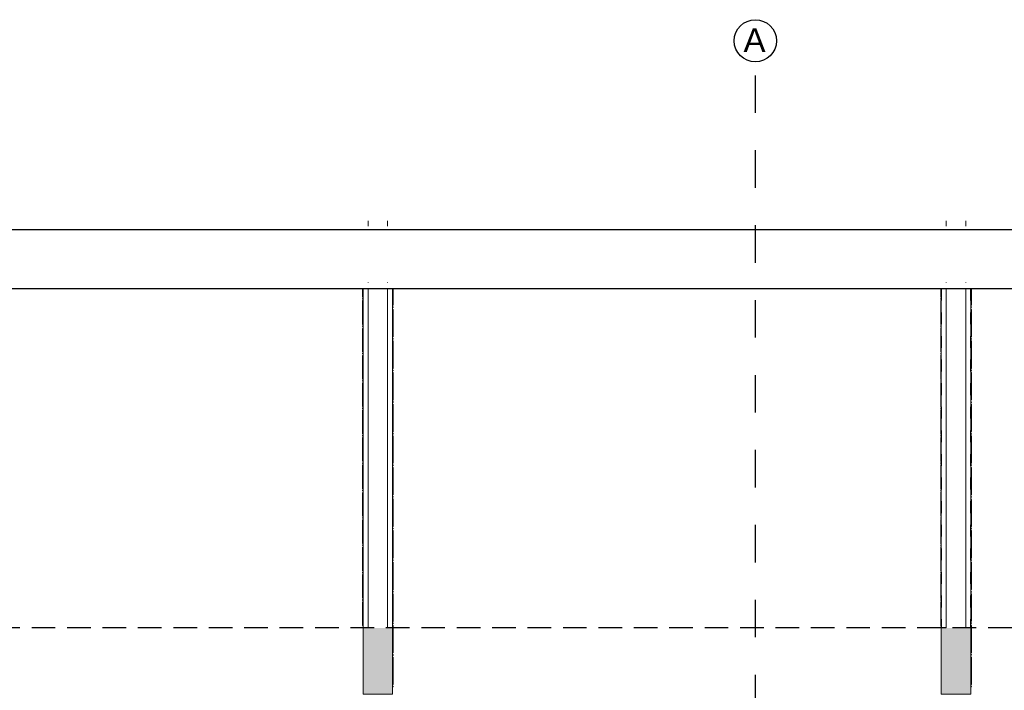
# Model space of a CAD drawing. Header units: metres. Extents: x -18231 to -17951, y 15132 to 15402.
# Tile 109 of 144: x -18131.1 to -18122.76, y 15328.74 to 15334.43. Entities that reach past the tile are written whole.
import ezdxf

# ---------------------------------------------------------------- set-up
doc = ezdxf.new("R2010")
doc.units = ezdxf.units.M
for name, pattern in [('Oculto', [7.14375, 4.7625, -2.38125]), ('Trazo', [6.35, 3.175, -3.175]), ('Trazo pequeño', [3, 2, -1])]:
    doc.linetypes.add(name, pattern=pattern)
doc.layers.get('0').update_dxf_attribs({"color": 1})
for name, color, linetype in [('ABERTURAS', 1, 'Continuous'), ('COTAS', 1, 'Continuous'), ('PROYECTADAS', 2, 'Continuous'), ('TEXTOS', 1, 'Continuous')]:
    doc.layers.add(name, color=color, linetype=linetype)
doc.layers.add('S-BEAM', color=12, linetype='Continuous', lineweight=18)
doc.layers.add('S-COLS', color=52, linetype='Continuous', lineweight=18)
doc.styles.add('Romans', font='arial.ttf', dxfattribs={"height": 0.2})
doc.dimstyles.get("Standard").update_dxf_attribs({"dimtxt": 0.2, "dimasz": 0.18, "dimexe": 0.18, "dimexo": 0.0625, "dimgap": 0.09, "dimtad": 0, "dimzin": 0, "dimdsep": 46, "dimtxsty": 'Romans', "dimblk": 'OBLIQUE', "dimcen": 0.09, "dimse1": 1, "dimse2": 1, "dimadec": 0, "dimazin": 0, "dimtfac": 1, "dimtofl": 0, "dimtmove": 2, "dimatfit": 2, "dimldrblk": 'OBLIQUE', "dimfxl": 1, "dimtolj": 1, "dimtzin": 0, "dimarcsym": 0})

# ---------------------------------------------------------------- blocks, each defined once
blk = doc.blocks.new('Pilar rectangular hormigón - 250 x 560 mm 2-475783-Nivel 1')
at = {"layer": 'S-COLS'}
for p, q in [((125, 280), (-125, 280)), ((-125, 280), (-125, -280)), ((125, -280), (125, 280)), ((-125, -280), (-82.5, -280)), ((82.5, -280), (125, -280))]:
    blk.add_line(p, q, dxfattribs=at)
blk = doc.blocks.new('Calibre delgado-Ángulos - L140 x 40-484132-Nivel 1')
at = {"layer": 'S-BEAM'}
blk.add_line((-1493.2, 0), (1376.6, 0), dxfattribs=at)
at = {"layer": 'S-BEAM', "linetype": 'Oculto'}
blk.add_line((-1493.2, -1.6), (1376.6, -1.6), dxfattribs=at)
blk = doc.blocks.new('HSS-Tubo estructural redondo - HSS 0_01-474938-Nivel 1')
at = {"layer": 'S-BEAM'}
for radius, start, end in [(5, 90, 180), (5, 180, 270), (4, 90, 180), (4, 180, 270)]:
    blk.add_arc((-18703.2, -9134.5), radius, start, end, dxfattribs=at)
blk = doc.blocks.new('HSS-Tubo estructural redondo - HSS 0_01-476277-Nivel 1')
at = {"layer": 'S-BEAM'}
blk.add_line((-18708.2, -12429.3), (-18708.2, -12564.2), dxfattribs=at)
for major_axis, start_param, end_param in [((-5, 0), 4.712389, 6.283185), ((5, 0), 3.141593, 4.712389), ((4, 0), 1.570796, 3.141593), ((-4, 0), 0, 1.570796)]:
    blk.add_ellipse((-18703.2, -12429.3), major_axis=major_axis, ratio=0.881742, start_param=start_param, end_param=end_param, dxfattribs=at)
blk = doc.blocks.new('HSS-Tubo estructural redondo - HSS 0_01-V67-Nivel 1')
at = {"layer": 'S-BEAM'}
blk.add_line((-18708.2, -12161.8), (-18708.2, -12387.7), dxfattribs=at)
for centre, major_axis, start_param, end_param in [((-18703.2, -12161.8), (5, 0), 1.570796, 3.141593), ((-18703.2, -12387.7), (-5, 0), 4.712389, 6.283185), ((-18703.2, -12387.7), (5, 0), 3.141593, 4.712389), ((-18703.2, -12387.7), (4, 0), 1.570796, 3.141593), ((-18703.2, -12387.7), (-4, 0), 0, 1.570796)]:
    blk.add_ellipse(centre, major_axis=major_axis, ratio=0.881742, start_param=start_param, end_param=end_param, dxfattribs=at)
blk = doc.blocks.new('HSS-Tubo estructural redondo - HSS 0_01-V68-Nivel 1')
at = {"layer": 'S-BEAM'}
blk.add_line((-18708.2, -11894.3), (-18708.2, -12120.2), dxfattribs=at)
for centre, major_axis, start_param, end_param in [((-18703.2, -11894.3), (5, 0), 1.570796, 3.141593), ((-18703.2, -11894.3), (5, 0), 3.141593, 4.712389), ((-18703.2, -11894.3), (4, 0), 1.570796, 3.141593), ((-18703.2, -11894.3), (-4, 0), 0, 1.570796), ((-18703.2, -12120.2), (-5, 0), 0, 1.570796)]:
    blk.add_ellipse(centre, major_axis=major_axis, ratio=0.881742, start_param=start_param, end_param=end_param, dxfattribs=at)
blk = doc.blocks.new('Calibre delgado-Ángulos - L140 x 40-484133-Nivel 1')
at = {"layer": 'S-BEAM', "linetype": 'Oculto'}
blk.add_line((-1243.2, 1.6), (1622.5, 1.6), dxfattribs=at)
at = {"layer": 'S-BEAM'}
for p, q in [((1622.5, 0), (-1243.2, 0)), ((1622.5, 42.5), (1622.5, 0))]:
    blk.add_line(p, q, dxfattribs=at)
blk = doc.blocks.new('HSS-Tubo estructural redondo - HSS 0_01-475032-Nivel 1')
at = {"layer": 'S-BEAM'}
for radius, start, end in [(5, 0, 90), (4, 0, 90), (5, 270, 0), (4, 270, 0)]:
    blk.add_arc((-18453.2, -9134.5), radius, start, end, dxfattribs=at)
blk = doc.blocks.new('HSS-Tubo estructural redondo - HSS 0_01-V69-Nivel 1')
at = {"layer": 'S-BEAM'}
for radius, start, end in [(5, 128.57143, 180), (4, 0, 180), (5, 0, 90), (5, 270, 360), (4, 270, 0)]:
    blk.add_arc((-18453.2, -9698.5), radius, start, end, dxfattribs=at)
blk = doc.blocks.new('HSS-Tubo estructural redondo - HSS 0_01-479359-Nivel 1')
at = {"layer": 'S-BEAM'}
blk.add_line((-18448.2, -12564.2), (-18448.2, -12498), dxfattribs=at)
for major_axis, start_param, end_param in [((5, 0), 0, 1.570796), ((4, 0), 0, 1.570796), ((5, 0), 4.712389, 6.283185), ((4, 0), 4.712389, 6.283185)]:
    blk.add_ellipse((-18453.2, -12498), major_axis=major_axis, ratio=0.907256, start_param=start_param, end_param=end_param, dxfattribs=at)
blk = doc.blocks.new('HSS-Tubo estructural redondo - HSS 0_01-V70-Nivel 1')
at = {"layer": 'S-BEAM'}
blk.add_line((-18448.2, -12461.8), (-18448.2, -12266.3), dxfattribs=at)
for centre, major_axis, start_param, end_param in [((-18453.2, -12266.3), (-5, 0), 3.141593, 4.712389), ((-18453.2, -12461.8), (5, 0), 0, 1.570796), ((-18453.2, -12461.8), (4, 0), 0, 1.570796), ((-18453.2, -12461.8), (5, 0), 4.712389, 6.283185), ((-18453.2, -12461.8), (4, 0), 4.712389, 6.283185)]:
    blk.add_ellipse(centre, major_axis=major_axis, ratio=0.907256, start_param=start_param, end_param=end_param, dxfattribs=at)
blk = doc.blocks.new('HSS-Tubo estructural redondo - HSS 0_01-V71-Nivel 1')
at = {"layer": 'S-BEAM'}
blk.add_line((-18448.2, -12230), (-18448.2, -12034.5), dxfattribs=at)
for centre, major_axis, start_param, end_param in [((-18453.2, -12034.5), (5, 0), 0, 1.570796), ((-18453.2, -12034.5), (4, 0), 0, 1.570796), ((-18453.2, -12034.5), (-5, 0), 1.570796, 3.141593), ((-18453.2, -12034.5), (4, 0), 4.712389, 6.283185), ((-18453.2, -12230), (5, 0), 4.712389, 6.283185)]:
    blk.add_ellipse(centre, major_axis=major_axis, ratio=0.907256, start_param=start_param, end_param=end_param, dxfattribs=at)
blk = doc.blocks.new('_Oblique')
at = {"color": 0, "linetype": 'ByBlock', "lineweight": -2}
blk.add_line((-0.5, -0.5), (0.5, 0.5), dxfattribs=at)
blk = doc.blocks.new('*D1043')
at = {"layer": 'COTAS', "color": 0, "lineweight": -2, "transparency": 16777216}
blk.add_line((-18173.2812, 15332.6446), (-18173.2812, 15332.1446), dxfattribs=at)
at = {"layer": 'Defpoints', "color": 0, "transparency": 16777216}
for p in [(-18122.8644, 15332.6446), (-18173.2812, 15332.1446), (-18122.8644, 15332.1446)]:
    blk.add_point(p, dxfattribs=at)
at = {"layer": 'COTAS', "color": 0, "lineweight": -2, "transparency": 16777216, "xscale": 0.18, "yscale": 0.18, "zscale": 0.18}
for p, rotation in [((-18173.2812, 15332.6446), 90), ((-18173.2812, 15332.1446), 270)]:
    blk.add_blockref('_Oblique', p, dxfattribs=dict(at, rotation=rotation))
at = {"layer": 'COTAS', "color": 0, "transparency": 16777216, "insert": (-18173.6983, 15332.3946), "char_height": 0.2, "attachment_point": 5, "rotation": 90, "style": 'Romans'}
blk.add_mtext('\\A1;0.50', dxfattribs=at)
blk = doc.blocks.new('*D1044')
at = {"layer": 'COTAS', "color": 0, "lineweight": -2, "transparency": 16777216}
for p, q in [((-18173.2812, 15332.1446), (-18173.2812, 15327.8718)), ((-18173.2812, 15322.9003), (-18173.2812, 15327.1731))]:
    blk.add_line(p, q, dxfattribs=at)
at = {"layer": 'Defpoints', "color": 0, "transparency": 16777216}
for p in [(-18122.8644, 15332.1446), (-18173.2812, 15322.9003), (-18122.8644, 15322.9003)]:
    blk.add_point(p, dxfattribs=at)
at = {"layer": 'COTAS', "color": 0, "lineweight": -2, "transparency": 16777216, "xscale": 0.18, "yscale": 0.18, "zscale": 0.18}
for p, rotation in [((-18173.2812, 15332.1446), 90), ((-18173.2812, 15322.9003), 270)]:
    blk.add_blockref('_Oblique', p, dxfattribs=dict(at, rotation=rotation))
at = {"layer": 'COTAS', "color": 0, "transparency": 16777216, "insert": (-18173.2812, 15327.5224), "char_height": 0.2, "attachment_point": 5, "rotation": 90, "style": 'Romans'}
blk.add_mtext('\\A1;9.24', dxfattribs=at)
blk = doc.blocks.new('*D1058')
at = {"layer": 'COTAS', "color": 0, "lineweight": -2, "transparency": 16777216}
for p, q in [((-18172.2812, 15332.6446), (-18172.2812, 15318.7782)), ((-18172.2812, 15304.0531), (-18172.2812, 15317.9195))]:
    blk.add_line(p, q, dxfattribs=at)
at = {"layer": 'Defpoints', "color": 0, "transparency": 16777216}
for p in [(-18172.2812, 15332.6446), (-18118.6928, 15332.6446), (-18118.6928, 15304.0531)]:
    blk.add_point(p, dxfattribs=at)
at = {"layer": 'COTAS', "color": 0, "lineweight": -2, "transparency": 16777216, "xscale": 0.18, "yscale": 0.18, "zscale": 0.18}
for p, rotation in [((-18172.2812, 15332.6446), 90), ((-18172.2812, 15304.0531), 270)]:
    blk.add_blockref('_Oblique', p, dxfattribs=dict(at, rotation=rotation))
at = {"layer": 'COTAS', "color": 0, "transparency": 16777216, "insert": (-18172.2812, 15318.3488), "char_height": 0.2, "attachment_point": 5, "rotation": 90, "style": 'Romans'}
blk.add_mtext('\\A1;28.59', dxfattribs=at)

msp = doc.modelspace()

# ---------------------------------------------------------------- hatches: boundary and pattern name
at = {"layer": 'ABERTURAS'}
h = msp.add_hatch(color=256, dxfattribs=at)
h.dxf.hatch_style = 1
h.paths.add_polyline_path([(-18128.1868, 15328.7097), (-18127.9364, 15328.7097), (-18127.9364, 15329.2705), (-18127.979, 15329.2705), (-18128.1868, 15329.2705)])
h = msp.add_hatch(color=256, dxfattribs=at)
h.dxf.hatch_style = 1
h.paths.add_polyline_path([(-18123.0392, 15329.2705), (-18123.0818, 15329.2705), (-18123.2896, 15329.2705), (-18123.2896, 15328.7097), (-18123.0392, 15328.7097)])

# ---------------------------------------------------------------- linework, layer by layer
at = {"layer": 'PROYECTADAS'}
for p, q in [((-18119.0934, 15332.6446), (-18162.3871, 15332.6446)), ((-18119.0934, 15332.1446), (-18162.3871, 15332.1446))]:
    msp.add_line(p, q, dxfattribs=at)
at = {"layer": 'PROYECTADAS', "linetype": 'Trazo pequeño', "ltscale": 0.1}
msp.add_line((-18119.0934, 15329.2705), (-18162.3446, 15329.2705), dxfattribs=at)
at = {"layer": 'S-BEAM'}
for p, q in [((-18128.1442, 15332.6753), (-18128.1442, 15332.7211)), ((-18127.979, 15332.6753), (-18127.979, 15332.7211)), ((-18123.247, 15332.6753), (-18123.247, 15332.7211)), ((-18123.0818, 15332.6753), (-18123.0818, 15332.7211)), ((-18128.1442, 15332.1946), (-18128.1442, 15332.1971)), ((-18128.1442, 15329.2705), (-18128.1442, 15332.1446)), ((-18127.979, 15332.1946), (-18127.979, 15332.1971)), ((-18127.979, 15329.2705), (-18127.979, 15332.1446)), ((-18123.247, 15332.1946), (-18123.247, 15332.1971)), ((-18123.247, 15329.2705), (-18123.247, 15332.1446)), ((-18123.0818, 15332.1946), (-18123.0818, 15332.1971)), ((-18123.0818, 15329.2705), (-18123.0818, 15332.1446))]:
    msp.add_line(p, q, dxfattribs=at)
at = {"layer": 'TEXTOS', "linetype": 'Trazo', "ltscale": 0.1}
msp.add_line((-18124.8644, 15303.1564), (-18124.8644, 15334.068), dxfattribs=at)
at = {"layer": 'TEXTOS'}
msp.add_circle((-18124.8644, 15334.247), 0.179, dxfattribs=at)

# ---------------------------------------------------------------- block references
at = {"layer": 'S-BEAM', "xscale": 0.00100147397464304, "yscale": 0.00100147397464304, "zscale": 0.00100147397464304}
for name, p, rotation in [('HSS-Tubo estructural redondo - HSS 0_01-479359-Nivel 1', (-18146.6672, 15319.5618), 180), ('Calibre delgado-Ángulos - L140 x 40-484133-Nivel 1', (-18128.1868, 15330.8995), 270.0000000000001), ('Calibre delgado-Ángulos - L140 x 40-484132-Nivel 1', (-18127.9364, 15330.6491), 269.9999999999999), ('HSS-Tubo estructural redondo - HSS 0_01-476277-Nivel 1', (-18146.6672, 15319.5618), 180), ('HSS-Tubo estructural redondo - HSS 0_01-479359-Nivel 1', (-18141.77, 15319.5618), 180), ('Calibre delgado-Ángulos - L140 x 40-484133-Nivel 1', (-18123.2896, 15330.8995), 270.0000000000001), ('Calibre delgado-Ángulos - L140 x 40-484132-Nivel 1', (-18123.0392, 15330.6491), 269.9999999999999), ('HSS-Tubo estructural redondo - HSS 0_01-476277-Nivel 1', (-18141.77, 15319.5618), 180), ('HSS-Tubo estructural redondo - HSS 0_01-475032-Nivel 1', (-18146.6672, 15322.9122), 180), ('HSS-Tubo estructural redondo - HSS 0_01-V70-Nivel 1', (-18146.6672, 15319.5618), 180), ('HSS-Tubo estructural redondo - HSS 0_01-475032-Nivel 1', (-18141.77, 15322.9122), 180), ('HSS-Tubo estructural redondo - HSS 0_01-V70-Nivel 1', (-18141.77, 15319.5618), 180), ('HSS-Tubo estructural redondo - HSS 0_01-474938-Nivel 1', (-18146.6672, 15322.8407), 180), ('HSS-Tubo estructural redondo - HSS 0_01-V67-Nivel 1', (-18146.6672, 15319.5618), 180), ('HSS-Tubo estructural redondo - HSS 0_01-474938-Nivel 1', (-18141.77, 15322.8407), 180), ('HSS-Tubo estructural redondo - HSS 0_01-V67-Nivel 1', (-18141.77, 15319.5618), 180), ('HSS-Tubo estructural redondo - HSS 0_01-475032-Nivel 1', (-18146.6672, 15322.6801), 180), ('HSS-Tubo estructural redondo - HSS 0_01-V71-Nivel 1', (-18146.6672, 15319.5618), 180), ('HSS-Tubo estructural redondo - HSS 0_01-475032-Nivel 1', (-18141.77, 15322.6801), 180), ('HSS-Tubo estructural redondo - HSS 0_01-V71-Nivel 1', (-18141.77, 15319.5618), 180), ('HSS-Tubo estructural redondo - HSS 0_01-474938-Nivel 1', (-18146.6672, 15322.5728), 180), ('HSS-Tubo estructural redondo - HSS 0_01-V68-Nivel 1', (-18146.6672, 15319.5618), 180), ('HSS-Tubo estructural redondo - HSS 0_01-474938-Nivel 1', (-18141.77, 15322.5728), 180), ('HSS-Tubo estructural redondo - HSS 0_01-V68-Nivel 1', (-18141.77, 15319.5618), 180), ('HSS-Tubo estructural redondo - HSS 0_01-475032-Nivel 1', (-18146.6672, 15322.4479), 180), ('HSS-Tubo estructural redondo - HSS 0_01-V70-Nivel 1', (-18146.6672, 15319.0975), 180), ('HSS-Tubo estructural redondo - HSS 0_01-475032-Nivel 1', (-18141.77, 15322.4479), 180), ('HSS-Tubo estructural redondo - HSS 0_01-V70-Nivel 1', (-18141.77, 15319.0975), 180), ('HSS-Tubo estructural redondo - HSS 0_01-474938-Nivel 1', (-18146.6672, 15322.3049), 180), ('HSS-Tubo estructural redondo - HSS 0_01-474938-Nivel 1', (-18141.77, 15322.3049), 180), ('HSS-Tubo estructural redondo - HSS 0_01-475032-Nivel 1', (-18146.6672, 15322.2158), 180), ('HSS-Tubo estructural redondo - HSS 0_01-V67-Nivel 1', (-18146.6672, 15319.026), 180), ('HSS-Tubo estructural redondo - HSS 0_01-475032-Nivel 1', (-18141.77, 15322.2158), 180), ('HSS-Tubo estructural redondo - HSS 0_01-V67-Nivel 1', (-18141.77, 15319.026), 180), ('HSS-Tubo estructural redondo - HSS 0_01-V71-Nivel 1', (-18146.6672, 15319.0975), 180), ('HSS-Tubo estructural redondo - HSS 0_01-V71-Nivel 1', (-18141.77, 15319.0975), 180), ('HSS-Tubo estructural redondo - HSS 0_01-475032-Nivel 1', (-18146.6672, 15321.9837), 180), ('HSS-Tubo estructural redondo - HSS 0_01-V70-Nivel 1', (-18146.6672, 15318.6333), 180), ('HSS-Tubo estructural redondo - HSS 0_01-474938-Nivel 1', (-18146.6672, 15322.037), 180), ('HSS-Tubo estructural redondo - HSS 0_01-V68-Nivel 1', (-18146.6672, 15319.026), 180), ('HSS-Tubo estructural redondo - HSS 0_01-475032-Nivel 1', (-18141.77, 15321.9837), 180), ('HSS-Tubo estructural redondo - HSS 0_01-V70-Nivel 1', (-18141.77, 15318.6333), 180), ('HSS-Tubo estructural redondo - HSS 0_01-474938-Nivel 1', (-18141.77, 15322.037), 180), ('HSS-Tubo estructural redondo - HSS 0_01-V68-Nivel 1', (-18141.77, 15319.026), 180), ('HSS-Tubo estructural redondo - HSS 0_01-475032-Nivel 1', (-18146.6672, 15321.7516), 180), ('HSS-Tubo estructural redondo - HSS 0_01-V71-Nivel 1', (-18146.6672, 15318.6333), 180), ('HSS-Tubo estructural redondo - HSS 0_01-474938-Nivel 1', (-18146.6672, 15321.7691), 180), ('HSS-Tubo estructural redondo - HSS 0_01-V67-Nivel 1', (-18146.6672, 15318.4902), 180), ('HSS-Tubo estructural redondo - HSS 0_01-475032-Nivel 1', (-18141.77, 15321.7516), 180), ('HSS-Tubo estructural redondo - HSS 0_01-V71-Nivel 1', (-18141.77, 15318.6333), 180), ('HSS-Tubo estructural redondo - HSS 0_01-474938-Nivel 1', (-18141.77, 15321.7691), 180), ('HSS-Tubo estructural redondo - HSS 0_01-V67-Nivel 1', (-18141.77, 15318.4902), 180), ('HSS-Tubo estructural redondo - HSS 0_01-475032-Nivel 1', (-18146.6672, 15321.5194), 180), ('HSS-Tubo estructural redondo - HSS 0_01-V70-Nivel 1', (-18146.6672, 15318.169), 180), ('HSS-Tubo estructural redondo - HSS 0_01-474938-Nivel 1', (-18146.6672, 15321.5012), 180), ('HSS-Tubo estructural redondo - HSS 0_01-V68-Nivel 1', (-18146.6672, 15318.4902), 180), ('HSS-Tubo estructural redondo - HSS 0_01-475032-Nivel 1', (-18141.77, 15321.5194), 180), ('HSS-Tubo estructural redondo - HSS 0_01-V70-Nivel 1', (-18141.77, 15318.169), 180), ('HSS-Tubo estructural redondo - HSS 0_01-474938-Nivel 1', (-18141.77, 15321.5012), 180), ('HSS-Tubo estructural redondo - HSS 0_01-V68-Nivel 1', (-18141.77, 15318.4902), 180), ('HSS-Tubo estructural redondo - HSS 0_01-475032-Nivel 1', (-18146.6672, 15321.2873), 180), ('HSS-Tubo estructural redondo - HSS 0_01-V71-Nivel 1', (-18146.6672, 15318.169), 180), ('HSS-Tubo estructural redondo - HSS 0_01-474938-Nivel 1', (-18146.6672, 15321.2333), 180), ('HSS-Tubo estructural redondo - HSS 0_01-V67-Nivel 1', (-18146.6672, 15317.9544), 180), ('HSS-Tubo estructural redondo - HSS 0_01-475032-Nivel 1', (-18141.77, 15321.2873), 180), ('HSS-Tubo estructural redondo - HSS 0_01-V71-Nivel 1', (-18141.77, 15318.169), 180), ('HSS-Tubo estructural redondo - HSS 0_01-474938-Nivel 1', (-18141.77, 15321.2333), 180), ('HSS-Tubo estructural redondo - HSS 0_01-V67-Nivel 1', (-18141.77, 15317.9544), 180), ('HSS-Tubo estructural redondo - HSS 0_01-475032-Nivel 1', (-18146.6672, 15321.0552), 180), ('HSS-Tubo estructural redondo - HSS 0_01-475032-Nivel 1', (-18141.77, 15321.0552), 180), ('HSS-Tubo estructural redondo - HSS 0_01-V70-Nivel 1', (-18146.6672, 15317.7048), 180), ('HSS-Tubo estructural redondo - HSS 0_01-474938-Nivel 1', (-18146.6672, 15320.9654), 180), ('HSS-Tubo estructural redondo - HSS 0_01-V70-Nivel 1', (-18141.77, 15317.7048), 180), ('HSS-Tubo estructural redondo - HSS 0_01-474938-Nivel 1', (-18141.77, 15320.9654), 180), ('HSS-Tubo estructural redondo - HSS 0_01-V68-Nivel 1', (-18146.6672, 15317.9544), 180), ('HSS-Tubo estructural redondo - HSS 0_01-V68-Nivel 1', (-18141.77, 15317.9544), 180), ('HSS-Tubo estructural redondo - HSS 0_01-475032-Nivel 1', (-18146.6672, 15320.8231), 180), ('HSS-Tubo estructural redondo - HSS 0_01-V71-Nivel 1', (-18146.6672, 15317.7048), 180), ('HSS-Tubo estructural redondo - HSS 0_01-475032-Nivel 1', (-18141.77, 15320.8231), 180), ('HSS-Tubo estructural redondo - HSS 0_01-V71-Nivel 1', (-18141.77, 15317.7048), 180), ('HSS-Tubo estructural redondo - HSS 0_01-474938-Nivel 1', (-18146.6672, 15320.6975), 180), ('HSS-Tubo estructural redondo - HSS 0_01-V67-Nivel 1', (-18146.6672, 15317.4186), 180), ('HSS-Tubo estructural redondo - HSS 0_01-474938-Nivel 1', (-18141.77, 15320.6975), 180), ('HSS-Tubo estructural redondo - HSS 0_01-V67-Nivel 1', (-18141.77, 15317.4186), 180), ('HSS-Tubo estructural redondo - HSS 0_01-475032-Nivel 1', (-18146.6672, 15320.5909), 180), ('HSS-Tubo estructural redondo - HSS 0_01-V70-Nivel 1', (-18146.6672, 15317.2405), 180), ('HSS-Tubo estructural redondo - HSS 0_01-475032-Nivel 1', (-18141.77, 15320.5909), 180), ('HSS-Tubo estructural redondo - HSS 0_01-V70-Nivel 1', (-18141.77, 15317.2405), 180), ('HSS-Tubo estructural redondo - HSS 0_01-474938-Nivel 1', (-18146.6672, 15320.4296), 180), ('HSS-Tubo estructural redondo - HSS 0_01-V68-Nivel 1', (-18146.6672, 15317.4186), 180), ('HSS-Tubo estructural redondo - HSS 0_01-474938-Nivel 1', (-18141.77, 15320.4296), 180), ('HSS-Tubo estructural redondo - HSS 0_01-V68-Nivel 1', (-18141.77, 15317.4186), 180), ('HSS-Tubo estructural redondo - HSS 0_01-475032-Nivel 1', (-18146.6672, 15320.3588), 180), ('HSS-Tubo estructural redondo - HSS 0_01-V71-Nivel 1', (-18146.6672, 15317.2405), 180), ('HSS-Tubo estructural redondo - HSS 0_01-475032-Nivel 1', (-18141.77, 15320.3588), 180), ('HSS-Tubo estructural redondo - HSS 0_01-V71-Nivel 1', (-18141.77, 15317.2405), 180), ('HSS-Tubo estructural redondo - HSS 0_01-474938-Nivel 1', (-18146.6672, 15320.1617), 180), ('HSS-Tubo estructural redondo - HSS 0_01-V67-Nivel 1', (-18146.6672, 15316.8828), 180), ('HSS-Tubo estructural redondo - HSS 0_01-474938-Nivel 1', (-18141.77, 15320.1617), 180), ('HSS-Tubo estructural redondo - HSS 0_01-V67-Nivel 1', (-18141.77, 15316.8828), 180), ('HSS-Tubo estructural redondo - HSS 0_01-V69-Nivel 1', (-18146.6672, 15319.5618), 180), ('HSS-Tubo estructural redondo - HSS 0_01-V69-Nivel 1', (-18141.77, 15319.5618), 180), ('HSS-Tubo estructural redondo - HSS 0_01-474938-Nivel 1', (-18146.6672, 15319.8938), 180), ('HSS-Tubo estructural redondo - HSS 0_01-474938-Nivel 1', (-18141.77, 15319.8938), 180), ('HSS-Tubo estructural redondo - HSS 0_01-V68-Nivel 1', (-18146.6672, 15316.8828), 180), ('HSS-Tubo estructural redondo - HSS 0_01-V68-Nivel 1', (-18141.77, 15316.8828), 180), ('HSS-Tubo estructural redondo - HSS 0_01-474938-Nivel 1', (-18146.6672, 15319.6259), 180), ('HSS-Tubo estructural redondo - HSS 0_01-474938-Nivel 1', (-18141.77, 15319.6259), 180)]:
    msp.add_blockref(name, p, dxfattribs=dict(at, rotation=rotation))
at = {"layer": 'S-COLS', "xscale": 0.00100147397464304, "yscale": 0.00100147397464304, "zscale": 0.00100147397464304, "rotation": 180}
for p in [(-18128.0616, 15328.9901), (-18123.1644, 15328.9901)]:
    msp.add_blockref('Pilar rectangular hormigón - 250 x 560 mm 2-475783-Nivel 1', p, dxfattribs=at)

# ---------------------------------------------------------------- texts
at = {"layer": 'TEXTOS', "insert": (-18124.9645, 15334.3525), "char_height": 0.2, "attachment_point": 1, "style": 'Romans'}
msp.add_mtext_dynamic_manual_height_columns('A', width=0.63327, gutter_width=0.5, heights=[0], dxfattribs=at)

# ---------------------------------------------------------------- dimensions: what is measured, and where the dimension line sits
at = {"layer": 'COTAS'}
for base, p1, p2, picture, middle in [((-18173.2812, 15332.1446), (-18122.8644, 15332.6446), (-18122.8644, 15332.1446), '*D1043', (-18173.6983, 15332.3946)), ((-18172.2812, 15332.6446), (-18118.6928, 15304.0531), (-18118.6928, 15332.6446), '*D1058', (-18172.2812, 15318.3488))]:
    dim = msp.add_linear_dim(base=base, p1=p1, p2=p2, angle=270, dimstyle='Standard', dxfattribs=at)
    dim.commit()
    dim.dimension.update_dxf_attribs({"geometry": picture, "text_midpoint": middle})
dim = msp.add_linear_dim(base=(-18173.2812, 15322.9003), p1=(-18122.8644, 15332.1446), p2=(-18122.8644, 15322.9003), angle=270, dimstyle='Standard', override={"dimtmove": 1}, dxfattribs=at)
dim.commit()
dim.dimension.update_dxf_attribs({"geometry": '*D1044', "text_midpoint": (-18173.2812, 15327.5224)})

doc.saveas('drawing.dxf')
